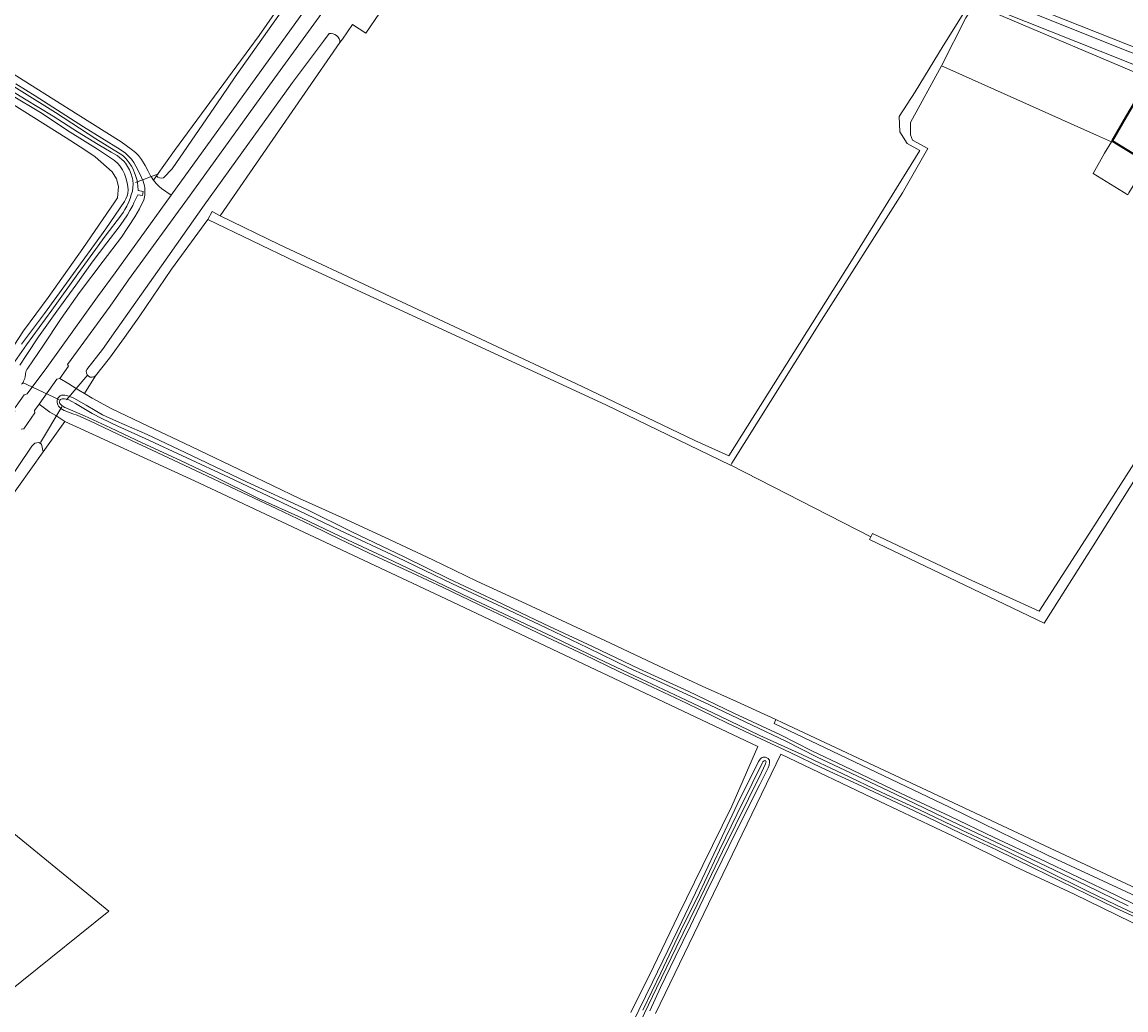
# Model space of a CAD drawing. Header units: metres. Extents: x 200176 to 205485, y 394066 to 399855.
# Tile 97 of 230: x 203056 to 203375, y 396414 to 396700. Entities that reach past the tile are written whole.
import ezdxf
from ezdxf.enums import TextEntityAlignment as Align

# ---------------------------------------------------------------- set-up
doc = ezdxf.new("R2010")
doc.units = ezdxf.units.M
for name, color, linetype, lineweight in [('B-WE-GR-BEPLANTING_CULTUUR_HEESTERS-GV', 90, 'Continuous', 18), ('B-WE-GR-BOS_LOOF-GV', 40, 'Continuous', 13), ('B-WE-GR-BOUWLAND-GV', 80, 'Continuous', 13), ('B-WE-GR-FRUITTEELT-GV', 40, 'Continuous', 13), ('B-WE-GR-GRAS-GV', 60, 'Continuous', 13), ('B-WE-GR-HOUTWAL-GV', 40, 'Continuous', 13), ('B-WE-IE-TERREINAFSCHEIDING_KUNSTMATIG_HEKWERK-G', 20, 'IE-TERREINAFSCHEIDING-KUNSTMATIG', 18), ('B-WE-KW-KUNSTWERK_DUIKER-G', 170, 'Continuous', 18), ('B-WE-OG-BEBOUWING-GV', 7, 'Continuous', 35), ('B-WE-OG-TERREIN_ERF-GV', 7, 'Continuous', 18), ('B-WE-OG-TERREIN_ONBEGROEID-GV', 7, 'Continuous', 18), ('B-WE-OG-TOPOGRAFIE-T18', 10, 'Continuous', 18), ('B-WE-OG-WATER-GV', 130, 'Continuous', 18), ('B-WE-OG-WATER_SLOOT-GV', 120, 'Continuous', 18), ('B-WE-OG-WEG-GV', 7, 'Continuous', 18), ('B-WE-VH-VERHARDING_ASFALT-GV', 252, 'Continuous', 18), ('B-WE-VH-VERHARDING_BETONSTRAATSTEEN-GV', 252, 'Continuous', 18)]:
    doc.layers.add(name, color=color, linetype=linetype, lineweight=lineweight)
doc.styles.add('NLCS-ISO-M20-T18', font='NLCS-ISO.ttf', dxfattribs={"height": 0.036})
doc.linetypes.add('IE-TERREINAFSCHEIDING-KUNSTMATIG', pattern='A,4,[82,NLCS.shx,S=0.75,R=90,X=0,Y=0],4,-2', length=10)

msp = doc.modelspace()

# ---------------------------------------------------------------- linework, layer by layer
at = {"layer": 'B-WE-GR-BEPLANTING_CULTUUR_HEESTERS-GV', "flags": 128}
msp.add_lwpolyline([(203470.387, 396552.825), (203471.241, 396554.353), (203463.352, 396558.727), (203439.233, 396572.364), (203431.811, 396576.56), (203429.55, 396577.838), (203428.743, 396578.294), (203418.744, 396564.465), (203413.635, 396557.433), (203388.364, 396570.968), (203379.42, 396575.759), (203364.843, 396553.021), (203349.586, 396529.492), (203330.144, 396538.322), (203327.04, 396539.732), (203301.414, 396551.884), (203300.962, 396550.931), (203300.56, 396550.145), (203351.05, 396525.992), (203365.251, 396548.334), (203380.086, 396571.922), (203380.476, 396572.541), (203414.03, 396553.653), (203429.635, 396575.614)], close=True, dxfattribs=at)
at = {"layer": 'B-WE-GR-BOS_LOOF-GV', "flags": 128}
msp.add_lwpolyline([(203383.889, 396695.899), (203393.761, 396708.608), (203391.944, 396712.098), (203352.556, 396739.013), (203349.76, 396735.166), (203350.609, 396731.703), (203345.718, 396723.943), (203340.941, 396719.376), (203338.778, 396719.122), (203336.04, 396719.973), (203333.276, 396719.856), (203332.242, 396718.383), (203331.51, 396716.441), (203332.135, 396712.79), (203334.267, 396710.3), (203347.421, 396704.11), (203380.253, 396691.158)], close=True, dxfattribs=at)
at = {"layer": 'B-WE-GR-BOUWLAND-GV', "flags": 128}
msp.add_lwpolyline([(203231.678, 396413.564), (203238.179, 396426.756), (203245.353, 396441.525), (203252.431, 396456.057), (203260.848, 396473.159), (203268.295, 396490.317), (203178.23, 396533.034), (203105.585, 396567.105), (203068.09, 396584.283), (203061.825, 396575.489), (203040.385, 396545.393), (203032.654, 396535.345), (203030.621, 396532.415), (203023.513, 396522.168), (203019.045, 396515.092), (203016.069, 396510.525), (203013.182, 396506.094), (203009.834, 396500.652), (203014.003, 396496.935), (203030.067, 396484.01), (203046.892, 396470.472), (203080.862, 396442.782), (203030.428, 396402.363)], dxfattribs=at)
at = {"layer": 'B-WE-GR-FRUITTEELT-GV', "flags": 128}
for points in [[(203380.086, 396571.922), (203365.251, 396548.334), (203351.05, 396525.992), (203300.56, 396550.145), (203300.962, 396550.931), (203260.486, 396571.627), (203260.417, 396571.662), (203224.398, 396589.035), (203135.016, 396630.294), (203109.385, 396642.599), (203098.966, 396628.226), (203089.755, 396614.721), (203085.298, 396608.53), (203081.004, 396602.565), (203076.986, 396597.484), (203073.74, 396592.313), (203075.968, 396590.968), (203081.527, 396588.018), (203090.199, 396583.822), (203104.613, 396577.015), (203120.648, 396569.351), (203135.938, 396562.036), (203148.157, 396556.506), (203162.113, 396550.108), (203174.434, 396544.253), (203187.16, 396538.127), (203201.416, 396531.564), (203213.169, 396526.049), (203225.735, 396520.237), (203239.842, 396513.581), (203252.231, 396507.822), (203262.201, 396503.389), (203273.53, 396498.148), (203275.561, 396497.212), (203352.795, 396461.039), (203421.864, 396428.69)], [(203438.602, 396409.951), (203416.005, 396420.684), (203398.503, 396429.021), (203380.423, 396437.601), (203359.76, 396447.68), (203342.57, 396455.659), (203324.778, 396464.43), (203303.616, 396474.441), (203274.953, 396488.135), (203238.802, 396413.212)]]:
    msp.add_lwpolyline(points, dxfattribs=at)
at = {"layer": 'B-WE-GR-GRAS-GV', "flags": 128}
for points in [[(203042.054, 396691.568), (203057.883, 396681.706), (203071.981, 396672.846), (203084.377, 396665.049), (203087.293, 396662.891), (203088.506, 396661.934), (203089.367, 396661.069), (203090.278, 396659.919), (203091.323, 396658.201), (203092.149, 396656.522), (203092.993, 396655.035), (203093.015, 396654.996), (203093.602, 396654.058), (203093.699, 396653.939), (203094.598, 396655.205), (203099.776, 396662.493), (203124.221, 396695.734), (203132.432, 396707.545)], [(203159.018, 396702.173), (203155.069, 396696.435), (203153.134, 396697.709), (203151.217, 396698.971), (203148.284, 396694.705), (203147.607, 396693.726), (203127.369, 396664.442), (203112.972, 396643.672), (203129.985, 396635.34), (203217.541, 396594.328), (203250.147, 396578.754), (203259.953, 396574.365), (203295.423, 396630.655), (203315.136, 396662.482), (203311.526, 396664.573), (203309.337, 396667.879), (203309.136, 396672.334), (203313.756, 396679.514), (203321.871, 396692.804), (203329.328, 396704.645)], [(203082.643, 396627.214), (203098.792, 396649.577), (203096.031, 396651.568), (203095.338, 396652.153), (203094.498, 396652.951), (203093.699, 396653.939), (203093.602, 396654.058), (203093.015, 396654.996), (203092.993, 396655.035), (203092.149, 396656.522), (203091.323, 396658.201), (203090.278, 396659.919), (203089.367, 396661.069), (203088.506, 396661.934), (203087.293, 396662.891), (203084.377, 396665.049), (203071.981, 396672.846), (203057.883, 396681.706), (203042.054, 396691.568)], [(203375.195, 396649.693), (203365.175, 396655.845), (203368.515, 396661.779), (203370.476, 396664.998), (203366.163, 396666.927), (203323.807, 396685.944), (203321.445, 396687.004), (203312.401, 396670.635), (203312.456, 396667.055), (203312.977, 396665.472), (203317.45, 396663.063), (203310.112, 396650.32), (203286.738, 396613.555), (203260.853, 396572.212), (203260.486, 396571.627), (203300.962, 396550.931), (203301.414, 396551.884), (203327.04, 396539.732), (203330.144, 396538.322), (203349.586, 396529.492), (203364.843, 396553.021), (203379.42, 396575.759)], [(203053.911, 396681.747), (203059.488, 396678.294), (203073.481, 396669.381), (203084.099, 396662.849), (203085.637, 396661.781), (203086.544, 396660.928), (203087.397, 396659.99), (203088.032, 396659.061), (203088.637, 396658.028), (203089.87, 396655.619), (203090.778, 396653.649), (203091.152, 396652.367), (203091.214, 396651.732), (203091.236, 396650.383), (203091.181, 396649.59), (203090.9, 396648.214), (203090.39, 396647.111), (203089.713, 396645.709), (203088.292, 396643.35), (203084.435, 396637.468), (203079.194, 396630.517), (203072.312, 396621.509), (203067.044, 396613.973), (203061.71, 396606.013), (203057.378, 396599.673), (203057.084, 396599.223), (203056.929, 396598.839), (203056.862, 396598.522), (203056.781, 396598.1), (203056.742, 396597.73), (203056.675, 396597.288), (203056.51, 396596.712), (203056.398, 396596.235), (203056.202, 396595.867), (203056.05, 396595.554), (203055.848, 396595.231), (203055.621, 396595.001)], [(203049.815, 396677.976), (203068.457, 396666.207), (203073.889, 396662.705), (203076.913, 396660.684), (203081.776, 396656.392), (203083.018, 396654.388), (203083.614, 396652.126), (203083.343, 396648.861), (203082.576, 396647.74), (203073.334, 396634.225), (203063.253, 396620.035), (203056.146, 396610.477), (203053.498, 396606.314)], [(203053.498, 396606.314), (203056.146, 396610.477), (203063.253, 396620.035), (203073.334, 396634.225), (203082.576, 396647.74), (203083.343, 396648.861), (203083.614, 396652.126), (203083.018, 396654.388), (203081.776, 396656.392), (203076.913, 396660.684), (203073.889, 396662.705), (203068.457, 396666.207), (203049.815, 396677.976)], [(203055.591, 396606.547), (203062.235, 396615.42), (203071.414, 396628.025), (203079.967, 396639.869), (203085.352, 396647.812), (203085.749, 396648.573), (203086.082, 396649.408), (203086.307, 396650.099), (203086.385, 396651.225), (203086.259, 396652.677), (203085.868, 396654.327), (203085.36, 396655.763), (203084.738, 396656.975), (203084.033, 396658.102), (203083.445, 396658.778), (203082.408, 396659.65), (203081.293, 396660.433), (203077.501, 396662.933), (203069.654, 396667.807), (203061.04, 396673.461), (203052.741, 396678.541)], [(203054.008, 396588.66), (203056.358, 396591.956), (203057.179, 396592.228), (203062.862, 396599.838), (203077.531, 396620.245), (203082.643, 396627.214)], [(203455.398, 396410.996), (203352, 396459), (203323.701, 396472.861), (203273.025, 396497.011), (203273.53, 396498.148), (203262.201, 396503.389), (203252.231, 396507.822), (203239.842, 396513.581), (203225.735, 396520.237), (203213.169, 396526.049), (203201.416, 396531.564), (203187.16, 396538.127), (203174.434, 396544.253), (203162.113, 396550.108), (203148.157, 396556.506), (203135.938, 396562.036), (203120.648, 396569.351), (203104.613, 396577.015), (203090.199, 396583.822), (203081.527, 396588.018), (203075.968, 396590.968), (203073.74, 396592.313), (203072.109, 396593.297), (203069.296, 396595.165), (203066.639, 396596.705), (203065.762, 396596.455), (203060.642, 396589.208), (203063.817, 396586.941), (203065.496, 396585.961), (203068.09, 396584.283), (203105.585, 396567.105), (203178.23, 396533.034), (203268.295, 396490.317), (203260.848, 396473.159), (203252.431, 396456.057), (203245.353, 396441.525), (203238.179, 396426.756), (203231.678, 396413.564)], [(203380.802, 396439.477), (203371.61, 396443.769), (203359.71, 396449.532), (203347.923, 396455.312), (203337.294, 396460.483), (203327.265, 396465.181), (203317.152, 396470.045), (203308.348, 396474.212), (203297.166, 396479.485), (203286.854, 396484.21), (203277.687, 396488.665), (203269.22, 396492.542), (203259.542, 396497.097), (203247.695, 396502.848), (203237.877, 396507.476), (203228.196, 396512), (203218.073, 396516.929), (203207.563, 396521.861), (203197.35, 396526.799), (203187.642, 396531.401), (203177.381, 396536.291), (203168.35, 396540.506), (203157.672, 396545.439), (203147.735, 396550.148), (203139.501, 396554.234), (203129.389, 396558.975), (203117.696, 396564.469), (203105.891, 396570.113), (203093.299, 396575.921), (203083.253, 396580.67), (203075.476, 396584.345), (203071.668, 396586.087), (203070.449, 396586.477), (203067.876, 396587.448), (203066.902, 396588.004), (203066.321, 396588.654), (203066.078, 396589.078), (203065.901, 396589.756), (203065.909, 396590.357), (203066.029, 396590.815), (203066.149, 396591.112), (203066.334, 396591.314), (203066.799, 396591.658), (203067.144, 396591.805), (203067.383, 396591.834), (203068.126, 396591.826), (203068.852, 396591.699), (203069.523, 396591.501), (203070.736, 396590.968), (203074.222, 396588.953), (203076.871, 396587.387), (203078.992, 396586.215), (203083.05, 396584.324), (203091.927, 396580.497), (203104.665, 396574.392), (203120.611, 396566.768), (203137.866, 396558.884), (203151.031, 396552.391), (203166.104, 396545.186), (203179.042, 396538.791), (203192.594, 396532.399), (203206.459, 396525.795), (203220.728, 396519.174), (203234.043, 396512.753), (203248.224, 396506.322), (203261.377, 396500.004), (203274.868, 396493.685), (203283.886, 396489.156), (203293.321, 396484.655), (203309.713, 396476.803), (203323.764, 396470.219), (203336.616, 396464.122), (203349.794, 396457.952), (203361.037, 396452.554), (203371.939, 396447.317), (203384.13, 396441.375)], [(203231.95, 396410.103), (203237.886, 396422.262), (203242.307, 396431.404), (203246.333, 396439.846), (203252.233, 396452.144), (203257.36, 396462.938), (203262.408, 396473.618), (203268.528, 396486.046), (203268.804, 396486.431), (203269.018, 396486.718), (203269.291, 396486.995), (203269.54, 396487.178), (203269.872, 396487.296), (203270.229, 396487.325), (203270.547, 396487.314), (203271.131, 396487.029), (203271.334, 396486.865), (203271.551, 396486.651), (203271.679, 396486.408), (203271.743, 396486.14), (203271.732, 396485.709), (203271.571, 396485.005), (203271.331, 396484.218), (203268.908, 396479.426), (203261.879, 396465.453), (203257.99, 396457.541), (203253.4, 396448.13), (203248.857, 396438.518), (203244.413, 396429.505), (203240.197, 396420.739), (203237.162, 396414.002)], [(203238.802, 396413.212), (203274.953, 396488.135), (203303.616, 396474.441), (203324.778, 396464.43), (203342.57, 396455.659), (203359.76, 396447.68), (203380.423, 396437.601), (203398.503, 396429.021), (203416.005, 396420.684), (203438.602, 396409.951)]]:
    msp.add_lwpolyline(points, dxfattribs=at)
at = {"layer": 'B-WE-GR-HOUTWAL-GV', "flags": 128}
msp.add_lwpolyline([(203329.328, 396704.645), (203321.871, 396692.804), (203313.756, 396679.514), (203309.136, 396672.334), (203309.337, 396667.879), (203311.526, 396664.573), (203315.136, 396662.482), (203295.423, 396630.655), (203259.953, 396574.365), (203250.147, 396578.754), (203217.541, 396594.328), (203129.985, 396635.34), (203112.972, 396643.672), (203110.632, 396644.908), (203109.385, 396642.599), (203135.016, 396630.294), (203224.398, 396589.035), (203260.417, 396571.662), (203260.486, 396571.627), (203260.853, 396572.212), (203286.738, 396613.555), (203310.112, 396650.32), (203317.45, 396663.063), (203312.977, 396665.472), (203312.456, 396667.055), (203312.401, 396670.635), (203321.445, 396687.004), (203328.429, 396700.83)], dxfattribs=at)
msp.add_lwpolyline([(203352.795, 396461.039), (203275.561, 396497.212), (203273.53, 396498.148), (203273.025, 396497.011), (203323.701, 396472.861), (203352, 396459), (203455.398, 396410.996), (203456.147, 396412.495), (203421.864, 396428.69)], close=True, dxfattribs=at)
at = {"layer": 'B-WE-IE-TERREINAFSCHEIDING_KUNSTMATIG_HEKWERK-G', "flags": 128}
msp.add_lwpolyline([(203381.295, 396683.452), (203336.74, 396702.259), (203331.104, 396705.055)], dxfattribs=at)
at = {"layer": 'B-WE-KW-KUNSTWERK_DUIKER-G', "flags": 128}
for points in [[(203088.54, 396653.26), (203095.16, 396655.81)], [(203068.6, 396590.51), (203074.71, 396597.74)], [(203055.842, 396595.515), (203066.387, 396590.62)], [(203061.07, 396578.19), (203067.28, 396588.48)]]:
    msp.add_lwpolyline(points, dxfattribs=at)
at = {"layer": 'B-WE-OG-BEBOUWING-GV', "flags": 128}
msp.add_lwpolyline([(203377.206, 396676.422), (203374.67, 396672.113), (203370.662, 396665.304), (203377.958, 396660.922), (203382.004, 396667.796), (203384.54, 396672.105), (203384.07, 396672.382)], close=True, dxfattribs=at)
at = {"layer": 'B-WE-OG-TERREIN_ERF-GV', "flags": 128}
msp.add_lwpolyline([(203030.428, 396402.363), (203080.862, 396442.782), (203046.892, 396470.472), (203048.437, 396467.652), (203034.66, 396478.155), (203011.863, 396496.895), (203014.003, 396496.935), (203009.834, 396500.652), (203007.962, 396497.61), (203006.637, 396495.455), (203004.834, 396492.525)], dxfattribs=at)
at = {"layer": 'B-WE-OG-TERREIN_ONBEGROEID-GV', "flags": 128}
for points in [[(203323.807, 396685.944), (203366.163, 396666.927), (203370.476, 396664.998), (203368.515, 396661.779), (203365.175, 396655.845), (203375.195, 396649.693), (203375.551, 396650.315), (203375.571, 396650.304), (203387.395, 396669.504), (203390.734, 396677.242), (203391.435, 396678.861), (203390.927, 396679.149), (203381.698, 396684.144), (203381.295, 396683.452), (203336.74, 396702.259), (203331.104, 396705.055), (203330.16, 396703.564), (203328.429, 396700.83), (203321.445, 396687.004)], [(203377.206, 396676.422), (203384.07, 396672.382), (203384.54, 396672.105), (203382.004, 396667.796), (203377.958, 396660.922), (203370.662, 396665.304), (203374.67, 396672.113)]]:
    msp.add_lwpolyline(points, close=True, dxfattribs=at)
at = {"layer": 'B-WE-OG-WATER-GV', "flags": 128}
for points in [[(203055.064, 396600.561), (203057.127, 396603.646), (203060.506, 396608.692), (203065.748, 396616.112), (203071.264, 396623.655), (203076.009, 396630.233), (203080.252, 396635.869), (203083.843, 396640.502), (203084.936, 396642.088), (203086.167, 396643.967), (203086.9, 396645.17), (203087.722, 396646.656), (203088.079, 396647.365), (203089.198, 396649.7), (203090.586, 396649.543), (203090.71, 396650.723), (203089.296, 396650.93), (203089.195, 396652.352), (203088.956, 396653.841), (203088.43, 396655.585), (203087.757, 396657.308), (203087.355, 396657.988), (203086.682, 396658.972), (203086.146, 396659.737), (203085.681, 396660.268), (203085.181, 396660.782), (203084.539, 396661.249), (203083.605, 396661.834), (203077.07, 396665.858), (203065.38, 396673.464), (203046.667, 396685.181)], [(203049.355, 396681.775), (203056.48, 396677.448), (203064.712, 396672.416), (203071.764, 396667.896), (203077.691, 396664.273), (203081.53, 396662.067), (203083.198, 396661.074), (203084.599, 396659.975), (203085.137, 396659.427), (203085.604, 396658.844), (203086.212, 396657.938), (203086.776, 396656.908), (203087.301, 396655.682), (203087.595, 396654.737), (203087.711, 396653.927), (203087.808, 396652.78), (203087.744, 396651.841), (203087.608, 396650.768), (203087.316, 396649.673), (203086.984, 396648.662), (203086.599, 396647.719), (203086.02, 396646.461), (203085.466, 396645.457), (203084.939, 396644.571), (203084.497, 396643.966), (203079.787, 396637.777), (203071.839, 396626.913), (203064.307, 396616.422), (203057.024, 396606.352), (203053.643, 396601.549)], [(203375.361, 396444.304), (203363.133, 396450.284), (203349.642, 396456.743), (203336.903, 396462.832), (203322.287, 396469.725), (203308.142, 396476.547), (203295.337, 396482.651), (203285.241, 396487.361), (203276.426, 396491.873), (203266.722, 396496.572), (203254.386, 396502.384), (203241.238, 396508.419), (203231.012, 396513.071), (203219.166, 396518.875), (203207.194, 396524.614), (203194.576, 396530.572), (203180.077, 396537.345), (203164.108, 396545.019), (203147.692, 396552.716), (203130.611, 396560.981), (203115.387, 396568.158), (203091.3, 396579.329), (203083.381, 396582.902), (203078.771, 396585.117), (203075.955, 396586.588), (203071.185, 396589.428), (203070.093, 396590.044), (203069.241, 396590.461), (203068.559, 396590.696), (203068.018, 396590.811), (203067.685, 396590.806), (203067.298, 396590.753), (203067.031, 396590.707), (203066.864, 396590.582), (203066.679, 396590.416), (203066.625, 396590.262), (203066.577, 396590.036), (203066.576, 396589.762), (203066.64, 396589.482), (203066.913, 396589.118), (203067.245, 396588.832), (203067.613, 396588.569), (203068.126, 396588.317), (203068.356, 396588.204), (203070.388, 396587.33), (203073.793, 396585.88), (203081.303, 396582.415), (203090.43, 396578.068), (203101.496, 396572.999), (203111.011, 396568.472), (203124.105, 396561.968), (203136.446, 396556.382), (203149.75, 396550.086), (203161.34, 396544.709), (203173.266, 396539.032), (203185.11, 396533.339), (203196.393, 396528.054), (203209.083, 396522.027), (203222.118, 396515.822), (203234.486, 396509.956), (203245.998, 396504.519), (203257.125, 396499.234), (203268.901, 396493.566), (203281.022, 396488.042), (203292.846, 396482.445), (203304.16, 396477.051), (203314.697, 396472.238), (203327.033, 396466.298), (203340.164, 396460.109), (203351.303, 396454.664), (203363.536, 396448.584), (203371.776, 396444.623), (203382.198, 396439.723)], [(203234.388, 396410.952), (203239.04, 396420.54), (203244.749, 396432.317), (203250.756, 396444.692), (203258.119, 396459.988), (203265.625, 396475.238), (203269.387, 396482.844), (203270.588, 396485.33), (203270.684, 396485.756), (203270.699, 396485.969), (203270.66, 396486.148), (203270.472, 396486.262), (203270.313, 396486.272), (203270.15, 396486.238), (203269.971, 396486.149), (203269.792, 396485.902), (203269.587, 396485.516), (203266.725, 396479.679), (203262.394, 396470.899), (203257.287, 396460.397), (203251.491, 396448.138), (203245.991, 396437.048), (203240.305, 396424.968), (203235.064, 396414.239)]]:
    msp.add_lwpolyline(points, dxfattribs=at)
at = {"layer": 'B-WE-OG-WATER_SLOOT-GV', "flags": 128}
for points in [[(203132.432, 396707.545), (203124.221, 396695.734), (203099.776, 396662.493), (203094.598, 396655.205)], [(203096.592, 396654.599), (203099.115, 396657.26), (203113.432, 396678.128), (203117.335, 396683.817), (203133.184, 396706.345)], [(203144.495, 396696.327), (203142.868, 396694.144), (203133.924, 396682.138), (203120.957, 396664.231), (203108.355, 396646.734), (203096.016, 396629.246), (203082.866, 396610.526), (203078.993, 396605.012), (203074.422, 396599.286)], [(203076.986, 396597.484), (203081.004, 396602.565), (203085.298, 396608.53), (203089.755, 396614.721), (203098.966, 396628.226), (203109.385, 396642.599), (203110.632, 396644.908), (203112.972, 396643.672), (203127.369, 396664.442), (203147.607, 396693.726)], [(203046.667, 396685.181), (203065.38, 396673.464), (203077.07, 396665.858), (203083.605, 396661.834), (203084.539, 396661.249), (203085.181, 396660.782), (203085.681, 396660.268), (203086.146, 396659.737), (203086.682, 396658.972), (203087.355, 396657.988), (203087.757, 396657.308), (203088.43, 396655.585), (203088.956, 396653.841), (203089.195, 396652.352), (203089.296, 396650.93), (203090.71, 396650.723), (203090.586, 396649.543), (203089.198, 396649.7), (203088.079, 396647.365), (203087.722, 396646.656), (203086.9, 396645.17), (203086.167, 396643.967), (203084.936, 396642.088), (203083.843, 396640.502), (203080.252, 396635.869), (203076.009, 396630.233), (203071.264, 396623.655), (203065.748, 396616.112), (203060.506, 396608.692), (203057.127, 396603.646), (203055.064, 396600.561)], [(203053.643, 396601.549), (203057.024, 396606.352), (203064.307, 396616.422), (203071.839, 396626.913), (203079.787, 396637.777), (203084.497, 396643.966), (203084.939, 396644.571), (203085.466, 396645.457), (203086.02, 396646.461), (203086.599, 396647.719), (203086.984, 396648.662), (203087.316, 396649.673), (203087.608, 396650.768), (203087.744, 396651.841), (203087.808, 396652.78), (203087.711, 396653.927), (203087.595, 396654.737), (203087.301, 396655.682), (203086.776, 396656.908), (203086.212, 396657.938), (203085.604, 396658.844), (203085.137, 396659.427), (203084.599, 396659.975), (203083.198, 396661.074), (203081.53, 396662.067), (203077.691, 396664.273), (203071.764, 396667.896), (203064.712, 396672.416), (203056.48, 396677.448), (203049.355, 396681.775)], [(203055.621, 396595.001), (203055.848, 396595.231), (203056.05, 396595.554), (203056.202, 396595.867), (203056.398, 396596.235), (203056.51, 396596.712), (203056.675, 396597.288), (203056.742, 396597.73), (203056.781, 396598.1), (203056.862, 396598.522), (203056.929, 396598.839), (203057.084, 396599.223), (203057.378, 396599.673), (203061.71, 396606.013), (203067.044, 396613.973), (203072.312, 396621.509), (203079.194, 396630.517), (203084.435, 396637.468), (203088.292, 396643.35), (203089.713, 396645.709), (203090.39, 396647.111), (203090.9, 396648.214), (203091.181, 396649.59), (203091.236, 396650.383), (203091.214, 396651.732), (203091.152, 396652.367), (203090.778, 396653.649), (203089.87, 396655.619), (203088.637, 396658.028), (203088.032, 396659.061), (203087.397, 396659.99), (203086.544, 396660.928), (203085.637, 396661.781), (203084.099, 396662.849), (203073.481, 396669.381), (203059.488, 396678.294), (203053.911, 396681.747)], [(203052.741, 396678.541), (203061.04, 396673.461), (203069.654, 396667.807), (203077.501, 396662.933), (203081.293, 396660.433), (203082.408, 396659.65), (203083.445, 396658.778), (203084.033, 396658.102), (203084.738, 396656.975), (203085.36, 396655.763), (203085.868, 396654.327), (203086.259, 396652.677), (203086.385, 396651.225), (203086.307, 396650.099), (203086.082, 396649.408), (203085.749, 396648.573), (203085.352, 396647.812), (203079.967, 396639.869), (203071.414, 396628.025), (203062.235, 396615.42), (203055.591, 396606.547)], [(203384.13, 396441.375), (203371.939, 396447.317), (203361.037, 396452.554), (203349.794, 396457.952), (203336.616, 396464.122), (203323.764, 396470.219), (203309.713, 396476.803), (203293.321, 396484.655), (203283.886, 396489.156), (203274.868, 396493.685), (203261.377, 396500.004), (203248.224, 396506.322), (203234.043, 396512.753), (203220.728, 396519.174), (203206.459, 396525.795), (203192.594, 396532.399), (203179.042, 396538.791), (203166.104, 396545.186), (203151.031, 396552.391), (203137.866, 396558.884), (203120.611, 396566.768), (203104.665, 396574.392), (203091.927, 396580.497), (203083.05, 396584.324), (203078.992, 396586.215), (203076.871, 396587.387), (203074.222, 396588.953), (203070.736, 396590.968), (203069.523, 396591.501), (203068.852, 396591.699), (203068.126, 396591.826), (203067.383, 396591.834), (203067.144, 396591.805), (203066.799, 396591.658), (203066.334, 396591.314), (203066.149, 396591.112), (203066.029, 396590.815), (203065.909, 396590.357), (203065.901, 396589.756), (203066.078, 396589.078), (203066.321, 396588.654), (203066.902, 396588.004), (203067.876, 396587.448), (203070.449, 396586.477), (203071.668, 396586.087), (203075.476, 396584.345), (203083.253, 396580.67), (203093.299, 396575.921), (203105.891, 396570.113), (203117.696, 396564.469), (203129.389, 396558.975), (203139.501, 396554.234), (203147.735, 396550.148), (203157.672, 396545.439), (203168.35, 396540.506), (203177.381, 396536.291), (203187.642, 396531.401), (203197.35, 396526.799), (203207.563, 396521.861), (203218.073, 396516.929), (203228.196, 396512), (203237.877, 396507.476), (203247.695, 396502.848), (203259.542, 396497.097), (203269.22, 396492.542), (203277.687, 396488.665), (203286.854, 396484.21), (203297.166, 396479.485), (203308.348, 396474.212), (203317.152, 396470.045), (203327.265, 396465.181), (203337.294, 396460.483), (203347.923, 396455.312), (203359.71, 396449.532), (203371.61, 396443.769), (203380.802, 396439.477)], [(203382.198, 396439.723), (203371.776, 396444.623), (203363.536, 396448.584), (203351.303, 396454.664), (203340.164, 396460.109), (203327.033, 396466.298), (203314.697, 396472.238), (203304.16, 396477.051), (203292.846, 396482.445), (203281.022, 396488.042), (203268.901, 396493.566), (203257.125, 396499.234), (203245.998, 396504.519), (203234.486, 396509.956), (203222.118, 396515.822), (203209.083, 396522.027), (203196.393, 396528.054), (203185.11, 396533.339), (203173.266, 396539.032), (203161.34, 396544.709), (203149.75, 396550.086), (203136.446, 396556.382), (203124.105, 396561.968), (203111.011, 396568.472), (203101.496, 396572.999), (203090.43, 396578.068), (203081.303, 396582.415), (203073.793, 396585.88), (203070.388, 396587.33), (203068.356, 396588.204), (203068.126, 396588.317), (203067.613, 396588.569), (203067.245, 396588.832), (203066.913, 396589.118), (203066.64, 396589.482), (203066.576, 396589.762), (203066.577, 396590.036), (203066.625, 396590.262), (203066.679, 396590.416), (203066.864, 396590.582), (203067.031, 396590.707), (203067.298, 396590.753), (203067.685, 396590.806), (203068.018, 396590.811), (203068.559, 396590.696), (203069.241, 396590.461), (203070.093, 396590.044), (203071.185, 396589.428), (203075.955, 396586.588), (203078.771, 396585.117), (203083.381, 396582.902), (203091.3, 396579.329), (203115.387, 396568.158), (203130.611, 396560.981), (203147.692, 396552.716), (203164.108, 396545.019), (203180.077, 396537.345), (203194.576, 396530.572), (203207.194, 396524.614), (203219.166, 396518.875), (203231.012, 396513.071), (203241.238, 396508.419), (203254.386, 396502.384), (203266.722, 396496.572), (203276.426, 396491.873), (203285.241, 396487.361), (203295.337, 396482.651), (203308.142, 396476.547), (203322.287, 396469.725), (203336.903, 396462.832), (203349.642, 396456.743), (203363.133, 396450.284), (203375.361, 396444.304)], [(203237.162, 396414.002), (203240.197, 396420.739), (203244.413, 396429.505), (203248.857, 396438.518), (203253.4, 396448.13), (203257.99, 396457.541), (203261.879, 396465.453), (203268.908, 396479.426), (203271.331, 396484.218), (203271.571, 396485.005), (203271.732, 396485.709), (203271.743, 396486.14), (203271.679, 396486.408), (203271.551, 396486.651), (203271.334, 396486.865), (203271.131, 396487.029), (203270.547, 396487.314), (203270.229, 396487.325), (203269.872, 396487.296), (203269.54, 396487.178), (203269.291, 396486.995), (203269.018, 396486.718), (203268.804, 396486.431), (203268.528, 396486.046), (203262.408, 396473.618), (203257.36, 396462.938), (203252.233, 396452.144), (203246.333, 396439.846), (203242.307, 396431.404), (203237.886, 396422.262), (203231.95, 396410.103)], [(203235.064, 396414.239), (203240.305, 396424.968), (203245.991, 396437.048), (203251.491, 396448.138), (203257.287, 396460.397), (203262.394, 396470.899), (203266.725, 396479.679), (203269.587, 396485.516), (203269.792, 396485.902), (203269.971, 396486.149), (203270.15, 396486.238), (203270.313, 396486.272), (203270.472, 396486.262), (203270.66, 396486.148), (203270.699, 396485.969), (203270.684, 396485.756), (203270.588, 396485.33), (203269.387, 396482.844), (203265.625, 396475.238), (203258.119, 396459.988), (203250.756, 396444.692), (203244.749, 396432.317), (203239.04, 396420.54), (203234.388, 396410.952)]]:
    msp.add_lwpolyline(points, dxfattribs=at)
at = {"layer": 'B-WE-OG-WATER_SLOOT-GV'}
for points in [[(203147.607, 396693.726, 0.4465072), (203144.495, 396696.327)], [(203094.598, 396655.205, 0.317859), (203096.592, 396654.599)], [(203074.422, 396599.286, 0.8387102), (203076.986, 396597.484)]]:
    msp.add_lwpolyline(points, format="xyb", dxfattribs=at)
at = {"layer": 'B-WE-OG-WATER_SLOOT-GV', "flags": 128}
msp.add_lwpolyline([(203023.513, 396522.168), (203030.621, 396532.415), (203032.654, 396535.345), (203040.385, 396545.393), (203061.825, 396575.489), (203061.371, 396577.686), (203060.56, 396578.162), (203059.445, 396577.991), (203058.529, 396577.075), (203042.705, 396553.645), (203038.595, 396547.778), (203021.739, 396523.715), (203021.488, 396522.527), (203021.602, 396521.784), (203022.349, 396521.427)], close=True, dxfattribs=at)
at = {"layer": 'B-WE-OG-WEG-GV', "flags": 128}
for points in [[(203098.792, 396649.577), (203137.379, 396703.01), (203140.263, 396707.089), (203147.69, 396717.206), (203154.02, 396725.702), (203161.769, 396735.821), (203167.969, 396743.727), (203172.781, 396749.681), (203178.086, 396755.935), (203182.105, 396760.674), (203187.32, 396766.774), (203187.814, 396767.351), (203196.173, 396776.79), (203209.563, 396791.438), (203213.121, 396795.384), (203207.551, 396800.485), (203206.48, 396799.297), (203205.923, 396799.799), (203206.994, 396800.987), (203202.668, 396805.071), (203200.123, 396802.186), (203206.91, 396795.897), (203201.737, 396790.387), (203198.091, 396789.629)], [(203285.513, 396743.79), (203287.665, 396741.115), (203293.012, 396734.469), (203296.65, 396729.826), (203300.39, 396725.052), (203310.388, 396718.488), (203314.745, 396715.628), (203315.726, 396714.951), (203315.963, 396714.787), (203317.662, 396713.695), (203331.104, 396705.055), (203336.74, 396702.259), (203381.295, 396683.452), (203381.698, 396684.144), (203382.32, 396685.144), (203374.274, 396688.396), (203338.646, 396702.621), (203335.698, 396703.924), (203332.836, 396705.405), (203328.331, 396707.921), (203323.952, 396710.65), (203305.464, 396723.248)], [(203133.184, 396706.345), (203117.335, 396683.817), (203113.432, 396678.128), (203099.115, 396657.26), (203096.592, 396654.599)], [(203144.653, 396705.399), (203127.203, 396681.38), (203104.281, 396649.577), (203086.49, 396625.17), (203081.173, 396617.583), (203068.889, 396600.689), (203069.151, 396600.185), (203066.639, 396596.705)], [(203147.607, 396693.726), (203148.284, 396694.705), (203151.217, 396698.971), (203153.134, 396697.709), (203155.069, 396696.435), (203159.018, 396702.173)], [(203074.422, 396599.286), (203078.993, 396605.012), (203082.866, 396610.526), (203096.016, 396629.246), (203108.355, 396646.734), (203120.957, 396664.231), (203133.924, 396682.138), (203142.868, 396694.144), (203144.495, 396696.327)], [(203094.598, 396655.205), (203093.699, 396653.939), (203094.498, 396652.951), (203095.338, 396652.153), (203096.031, 396651.568), (203098.792, 396649.577)], [(203066.639, 396596.705), (203069.296, 396595.165), (203072.109, 396593.297), (203073.74, 396592.313), (203076.986, 396597.484)], [(203042.705, 396553.645), (203058.529, 396577.075), (203059.445, 396577.991), (203060.56, 396578.162), (203061.371, 396577.686), (203061.825, 396575.489), (203068.09, 396584.283), (203065.496, 396585.961), (203063.817, 396586.941), (203060.642, 396589.208), (203059.366, 396587.402), (203059.395, 396586.758), (203056.216, 396582.139), (203055.466, 396581.985)]]:
    msp.add_lwpolyline(points, dxfattribs=at)
msp.add_lwpolyline([(203340.775, 396705), (203375.24, 396691.254), (203378.204, 396690.044), (203379.535, 396690.007), (203381.393, 396690.609), (203380.253, 396691.158), (203347.421, 396704.11), (203334.267, 396710.3), (203333.97, 396709.688), (203321.497, 396718.234), (203321.125, 396718.075), (203320.827, 396717.518), (203320.661, 396716.543), (203321.671, 396715.855), (203326.401, 396712.667), (203331.276, 396709.705), (203335.937, 396707.174)], close=True, dxfattribs=at)
at = {"layer": 'B-WE-OG-WEG-GV'}
for points in [[(203144.495, 396696.327, -0.4465072), (203147.607, 396693.726)], [(203096.592, 396654.599, -0.317859), (203094.598, 396655.205)], [(203076.986, 396597.484, -0.8387102), (203074.422, 396599.286)]]:
    msp.add_lwpolyline(points, format="xyb", dxfattribs=at)
at = {"layer": 'B-WE-VH-VERHARDING_ASFALT-GV', "flags": 128}
for points in [[(203055.466, 396581.985), (203056.216, 396582.139), (203059.395, 396586.758), (203059.366, 396587.402), (203060.642, 396589.208), (203065.762, 396596.455), (203066.639, 396596.705), (203069.151, 396600.185), (203068.889, 396600.689), (203081.173, 396617.583), (203086.49, 396625.17), (203104.281, 396649.577), (203127.203, 396681.38), (203144.653, 396705.399)], [(203137.379, 396703.01), (203098.792, 396649.577)], [(203098.792, 396649.577), (203082.643, 396627.214), (203077.531, 396620.245), (203062.862, 396599.838), (203057.179, 396592.228), (203056.358, 396591.956), (203054.008, 396588.66), (203053.438, 396587.86), (203053.627, 396587.194), (203037.353, 396563.767), (203006.636, 396517.948), (203006.057, 396517.714), (203003.297, 396513.595), (203002.211, 396511.269), (202989.451, 396492.314), (202982.395, 396482.079)]]:
    msp.add_lwpolyline(points, dxfattribs=at)
at = {"layer": 'B-WE-VH-VERHARDING_BETONSTRAATSTEEN-GV', "flags": 128}
for points in [[(203378.204, 396690.044), (203375.24, 396691.254), (203340.775, 396705), (203335.937, 396707.174), (203331.276, 396709.705), (203326.401, 396712.667), (203321.671, 396715.855), (203320.661, 396716.543), (203318.599, 396717.947), (203306, 396726.529), (203303.875, 396728.163), (203301.944, 396730.022), (203300.428, 396731.82), (203299.093, 396733.757), (203293.134, 396742.787), (203290.686, 396741.031), (203296.037, 396732.884)], [(203305.464, 396723.248), (203323.952, 396710.65), (203328.331, 396707.921), (203332.836, 396705.405), (203335.698, 396703.924), (203338.646, 396702.621), (203374.274, 396688.396), (203382.32, 396685.144)]]:
    msp.add_lwpolyline(points, dxfattribs=at)

# ---------------------------------------------------------------- texts
at = {"layer": 'B-WE-OG-TOPOGRAFIE-T18', "style": 'NLCS-ISO-M20-T18'}
for s, rotation, p in [('De Paad', 338.5, (203355.353, 396697.019)), ('Elsterendijk', 52.5, (203099.684, 396645.959))]:
    msp.add_text(s, height=0.036, rotation=rotation, dxfattribs=at).set_placement(p, align=Align.MIDDLE)

doc.saveas('drawing.dxf')
